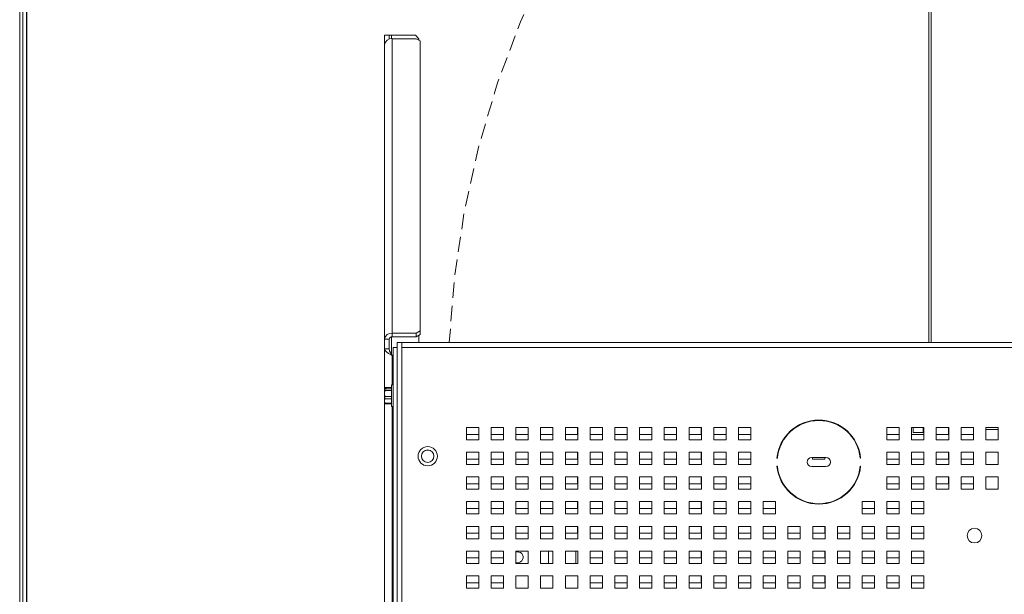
# Paper-space layout '4' of a CAD drawing. Header units: inches. Extents: x 1 to 109, y 1 to 85.
# Tile 8 of 46: x 34 to 50, y 26 to 35. Entities that reach past the tile are written whole.
import ezdxf

# ---------------------------------------------------------------- set-up
doc = ezdxf.new("R2010")
doc.units = ezdxf.units.IN
doc.header["$MEASUREMENT"] = 0
doc.linetypes.add('HIDDEN', pattern=[0.075, 0.05, -0.025])
doc.styles.add('SLDTEXTSTYLE0', font='GOTHIC.TTF', dxfattribs={"width": 0.913})
doc.dimstyles.new('SLDDIMSTYLE5', dxfattribs={"dimtxt": 0.625, "dimasz": 0.65, "dimexe": 0, "dimexo": 0.0625, "dimgap": 0.15625, "dimtad": 0, "dimtih": 1, "dimtoh": 1, "dimrnd": 1e-09, "dimzin": 12, "dimdsep": 46, "dimtxsty": 'SLDTEXTSTYLE0', "dimsah": 1, "dimcen": 0, "dimadec": 0, "dimazin": 3, "dimtfac": 1, "dimtofl": 0, "dimtmove": 0, "dimatfit": 3, "dimfxl": 1, "dimfrac": 2, "dimtolj": 1, "dimtzin": 12, "dimarcsym": 0})

# ---------------------------------------------------------------- blocks, each defined once
blk = doc.blocks.new('_D_50')
at = {"color": 7, "linetype": 'Continuous', "lineweight": 0, "ltscale": 5}
for p, q in [((46.029, 41.937), (44.779, 41.937)), ((46.689, 41.131), (46.029, 41.937)), ((56.455, 29.204), (46.689, 41.131))]:
    blk.add_line(p, q, dxfattribs=at)
blk.add_solid([(46.689, 41.131), (47.024, 40.565), (47.178, 40.692)], dxfattribs=at)
at = {"color": 7, "linetype": 'Continuous', "lineweight": 0, "ltscale": 5, "char_height": 0.625, "attachment_point": 1, "style": 'SLDTEXTSTYLE0'}
for s, insert in [('R', (41.883, 42.24)), ('15.42', (42.389, 42.24))]:
    blk.add_mtext(s, dxfattribs=dict(at, insert=insert))

psp = doc.layouts.new('4')

# ---------------------------------------------------------------- linework, layer by layer
at = {"color": 7, "linetype": 'Continuous', "lineweight": 15, "ltscale": 5}
for p, q in [((34.107, 36.93), (34.107, 16.93)), ((34.112, 16.93), (34.112, 36.93)), ((34.157, 36.87), (34.157, 16.99)), ((34.215, 36.87), (34.215, 16.99)), ((34.223, 17.005), (34.223, 36.93)), ((40.082, 34.87), (40.008, 34.87)), ((40.008, 34.87), (40.008, 34.715)), ((40.082, 34.87), (40.082, 34.804)), ((40.119, 34.87), (40.082, 34.87)), ((40.507, 34.87), (40.119, 34.87)), ((40.132, 34.812), (40.132, 30.047)), ((40.132, 34.812), (40.522, 34.812)), ((40.565, 34.81), (40.507, 34.87)), ((40.582, 34.775), (40.522, 34.812)), ((40.565, 34.786), (40.565, 34.81)), ((40.582, 34.775), (40.582, 30.085)), ((40.008, 29.95), (40.008, 34.715)), ((40.082, 29.95), (40.008, 29.95)), ((40.008, 29.95), (40.008, 29.794)), ((40.082, 29.95), (40.082, 29.794)), ((40.132, 29.989), (40.132, 30.047)), ((40.522, 30.047), (40.132, 30.047)), ((40.522, 29.989), (40.132, 29.989)), ((40.522, 30.047), (40.582, 30.085)), ((40.522, 29.989), (40.522, 30.047)), ((40.582, 30.026), (40.522, 29.989)), ((40.565, 29.895), (40.565, 30.015)), ((40.582, 30.085), (40.582, 30.026)), ((40.008, 17.021), (40.008, 29.794)), ((40.082, 29.794), (40.008, 29.794)), ((40.15, 29.814), (40.21, 29.814)), ((40.15, 29.814), (40.15, 17.375)), ((40.21, 29.895), (40.29, 29.895)), ((40.21, 17.02), (40.21, 29.895)), ((40.21, 29.894), (40.21, 29.894)), ((40.21, 29.834), (40.21, 29.894)), ((40.21, 29.834), (40.21, 29.834)), ((40.21, 29.834), (40.21, 29.814)), ((40.21, 29.814), (40.21, 17.414)), ((40.21, 29.814), (40.21, 29.814)), ((40.29, 29.895), (40.29, 29.815)), ((40.29, 29.895), (57.375, 29.895)), ((40.29, 29.815), (40.29, 17.02)), ((57.375, 29.815), (40.29, 29.815)), ((40.132, 29.686), (40.15, 29.672)), ((40.011, 29.164), (40.009, 29.16)), ((40.037, 29.16), (40.009, 29.16)), ((40.009, 29.159), (40.009, 29.16)), ((40.009, 29.159), (40.009, 29.152)), ((40.009, 29.153), (40.009, 29.152)), ((40.009, 29.153), (40.013, 29.145)), ((40.037, 29.153), (40.009, 29.153)), ((40.009, 29.07), (40.009, 29.152)), ((40.122, 29.168), (40.013, 29.168)), ((40.013, 29.145), (40.013, 29.117)), ((40.013, 29.145), (40.122, 29.145)), ((40.037, 29.153), (40.037, 29.16)), ((40.15, 29.209), (40.122, 29.209)), ((40.122, 29.209), (40.122, 28.861)), ((40.013, 29.117), (40.009, 29.07)), ((40.009, 29.07), (40.013, 29.023)), ((40.009, 28.949), (40.009, 29.07)), ((40.013, 28.984), (40.009, 28.949)), ((40.122, 29.117), (40.013, 29.117)), ((40.013, 29.023), (40.122, 29.023)), ((40.013, 29.023), (40.013, 28.984)), ((40.122, 28.984), (40.013, 28.984)), ((40.21, 29.116), (40.21, 29.117)), ((40.21, 29.086), (40.21, 29.081)), ((40.009, 28.949), (40.013, 28.913)), ((40.009, 28.949), (40.009, 28.91)), ((40.009, 28.911), (40.009, 28.91)), ((40.009, 28.91), (40.011, 28.906)), ((40.013, 28.902), (40.009, 28.91)), ((40.013, 28.913), (40.122, 28.913)), ((40.013, 28.913), (40.013, 28.902)), ((40.122, 28.902), (40.013, 28.902)), ((40.122, 28.861), (40.15, 28.861)), ((40.21, 28.97), (40.21, 28.97)), ((41.533, 28.52), (41.333, 28.52)), ((41.333, 28.52), (41.333, 28.32)), ((41.532, 28.408), (41.532, 28.52)), ((41.533, 28.32), (41.533, 28.52)), ((41.933, 28.52), (41.733, 28.52)), ((41.733, 28.52), (41.733, 28.32)), ((41.932, 28.408), (41.932, 28.52)), ((41.933, 28.32), (41.933, 28.52)), ((42.333, 28.52), (42.133, 28.52)), ((42.133, 28.52), (42.133, 28.32)), ((42.332, 28.408), (42.332, 28.52)), ((42.333, 28.32), (42.333, 28.52)), ((42.733, 28.52), (42.533, 28.52)), ((42.533, 28.52), (42.533, 28.32)), ((42.732, 28.408), (42.732, 28.52)), ((42.733, 28.32), (42.733, 28.52)), ((43.133, 28.52), (42.933, 28.52)), ((42.933, 28.52), (42.933, 28.32)), ((43.132, 28.408), (43.132, 28.52)), ((43.133, 28.32), (43.133, 28.52)), ((43.533, 28.52), (43.333, 28.52)), ((43.333, 28.52), (43.333, 28.32)), ((43.532, 28.408), (43.532, 28.52)), ((43.533, 28.32), (43.533, 28.52)), ((43.933, 28.52), (43.733, 28.52)), ((43.733, 28.52), (43.733, 28.32)), ((43.932, 28.408), (43.932, 28.52)), ((43.933, 28.32), (43.933, 28.52)), ((44.333, 28.52), (44.133, 28.52)), ((44.133, 28.52), (44.133, 28.32)), ((44.332, 28.408), (44.332, 28.52)), ((44.333, 28.32), (44.333, 28.52)), ((44.733, 28.52), (44.533, 28.52)), ((44.533, 28.52), (44.533, 28.32)), ((44.732, 28.408), (44.732, 28.52)), ((44.733, 28.32), (44.733, 28.52)), ((45.133, 28.52), (44.933, 28.52)), ((44.933, 28.52), (44.933, 28.32)), ((45.132, 28.408), (45.132, 28.52)), ((45.133, 28.32), (45.133, 28.52)), ((45.533, 28.52), (45.333, 28.52)), ((45.333, 28.52), (45.333, 28.32)), ((45.532, 28.408), (45.532, 28.52)), ((45.533, 28.32), (45.533, 28.52)), ((45.933, 28.52), (45.733, 28.52)), ((45.733, 28.52), (45.733, 28.32)), ((45.932, 28.408), (45.932, 28.52)), ((45.933, 28.32), (45.933, 28.52)), ((46.732, 28.562), (46.732, 28.57)), ((47.332, 28.57), (47.332, 28.563)), ((48.333, 28.52), (48.133, 28.52)), ((48.133, 28.52), (48.133, 28.32)), ((48.332, 28.408), (48.332, 28.52)), ((48.333, 28.32), (48.333, 28.52)), ((48.733, 28.52), (48.533, 28.52)), ((48.533, 28.52), (48.533, 28.32)), ((48.558, 28.52), (48.558, 28.44)), ((48.721, 28.44), (48.721, 28.52)), ((48.732, 28.408), (48.732, 28.52)), ((48.733, 28.32), (48.733, 28.52)), ((49.133, 28.52), (48.933, 28.52)), ((48.933, 28.52), (48.933, 28.32)), ((49.132, 28.408), (49.132, 28.52)), ((49.133, 28.32), (49.133, 28.52)), ((49.533, 28.52), (49.333, 28.52)), ((49.333, 28.52), (49.333, 28.32)), ((49.532, 28.408), (49.532, 28.52)), ((49.533, 28.32), (49.533, 28.52)), ((49.933, 28.52), (49.733, 28.52)), ((49.733, 28.52), (49.733, 28.32)), ((49.932, 28.488), (49.932, 28.52)), ((49.933, 28.32), (49.933, 28.52)), ((41.333, 28.408), (41.532, 28.408)), ((41.733, 28.408), (41.932, 28.408)), ((42.133, 28.408), (42.332, 28.408)), ((42.533, 28.408), (42.732, 28.408)), ((42.933, 28.408), (43.132, 28.408)), ((43.333, 28.408), (43.532, 28.408)), ((43.733, 28.408), (43.932, 28.408)), ((44.133, 28.408), (44.332, 28.408)), ((44.533, 28.408), (44.732, 28.408)), ((44.933, 28.408), (45.132, 28.408)), ((45.333, 28.408), (45.532, 28.408)), ((45.733, 28.408), (45.932, 28.408)), ((46.532, 28.421), (46.532, 28.41)), ((47.532, 28.411), (47.532, 28.421)), ((48.133, 28.408), (48.332, 28.408)), ((48.533, 28.408), (48.732, 28.408)), ((48.721, 28.44), (48.558, 28.44)), ((48.933, 28.408), (49.132, 28.408)), ((49.333, 28.408), (49.532, 28.408)), ((49.733, 28.488), (49.933, 28.488)), ((41.333, 28.32), (41.533, 28.32)), ((41.733, 28.32), (41.933, 28.32)), ((42.133, 28.32), (42.333, 28.32)), ((42.533, 28.32), (42.733, 28.32)), ((42.933, 28.32), (43.133, 28.32)), ((43.333, 28.32), (43.533, 28.32)), ((43.733, 28.32), (43.933, 28.32)), ((44.133, 28.32), (44.333, 28.32)), ((44.533, 28.32), (44.733, 28.32)), ((44.933, 28.32), (45.133, 28.32)), ((45.333, 28.32), (45.533, 28.32)), ((45.733, 28.32), (45.933, 28.32)), ((48.133, 28.32), (48.333, 28.32)), ((48.533, 28.32), (48.733, 28.32)), ((48.933, 28.32), (49.133, 28.32)), ((49.333, 28.32), (49.533, 28.32)), ((49.733, 28.32), (49.933, 28.32)), ((41.533, 28.12), (41.333, 28.12)), ((41.333, 28.12), (41.333, 27.92)), ((41.532, 28.008), (41.532, 28.12)), ((41.533, 27.92), (41.533, 28.12)), ((41.933, 28.12), (41.733, 28.12)), ((41.733, 28.12), (41.733, 27.92)), ((41.932, 28.008), (41.932, 28.12)), ((41.933, 27.92), (41.933, 28.12)), ((42.333, 28.12), (42.133, 28.12)), ((42.133, 28.12), (42.133, 27.92)), ((42.332, 28.008), (42.332, 28.12)), ((42.333, 27.92), (42.333, 28.12)), ((42.733, 28.12), (42.533, 28.12)), ((42.533, 28.12), (42.533, 27.92)), ((42.732, 28.008), (42.732, 28.12)), ((42.733, 27.92), (42.733, 28.12)), ((43.133, 28.12), (42.933, 28.12)), ((42.933, 28.12), (42.933, 27.92)), ((43.132, 28.008), (43.132, 28.12)), ((43.133, 27.92), (43.133, 28.12)), ((43.533, 28.12), (43.333, 28.12)), ((43.333, 28.12), (43.333, 27.92)), ((43.532, 28.008), (43.532, 28.12)), ((43.533, 27.92), (43.533, 28.12)), ((43.933, 28.12), (43.733, 28.12)), ((43.733, 28.12), (43.733, 27.92)), ((43.932, 28.008), (43.932, 28.12)), ((43.933, 27.92), (43.933, 28.12)), ((44.333, 28.12), (44.133, 28.12)), ((44.133, 28.12), (44.133, 27.92)), ((44.332, 28.008), (44.332, 28.12)), ((44.333, 27.92), (44.333, 28.12)), ((44.733, 28.12), (44.533, 28.12)), ((44.533, 28.12), (44.533, 27.92)), ((44.732, 28.008), (44.732, 28.12)), ((44.733, 27.92), (44.733, 28.12)), ((45.133, 28.12), (44.933, 28.12)), ((44.933, 28.12), (44.933, 27.92)), ((45.132, 28.008), (45.132, 28.12)), ((45.133, 27.92), (45.133, 28.12)), ((45.533, 28.12), (45.333, 28.12)), ((45.333, 28.12), (45.333, 27.92)), ((45.532, 28.008), (45.532, 28.12)), ((45.533, 27.92), (45.533, 28.12)), ((45.933, 28.12), (45.733, 28.12)), ((45.733, 28.12), (45.733, 27.92)), ((45.932, 28.008), (45.932, 28.12)), ((45.933, 27.92), (45.933, 28.12)), ((46.917, 28.034), (47.147, 28.034)), ((46.932, 28.034), (46.932, 28.008)), ((47.132, 28.008), (47.132, 28.034)), ((48.333, 28.12), (48.133, 28.12)), ((48.133, 28.12), (48.133, 27.92)), ((48.332, 28.008), (48.332, 28.12)), ((48.333, 27.92), (48.333, 28.12)), ((48.733, 28.12), (48.533, 28.12)), ((48.533, 28.12), (48.533, 27.92)), ((48.732, 28.008), (48.732, 28.12)), ((48.733, 27.92), (48.733, 28.12)), ((49.133, 28.12), (48.933, 28.12)), ((48.933, 28.12), (48.933, 27.92)), ((49.132, 28.008), (49.132, 28.12)), ((49.133, 27.92), (49.133, 28.12)), ((49.533, 28.12), (49.333, 28.12)), ((49.333, 28.12), (49.333, 27.92)), ((49.532, 28.008), (49.532, 28.12)), ((49.533, 27.92), (49.533, 28.12)), ((49.933, 28.12), (49.733, 28.12)), ((49.733, 28.12), (49.733, 27.92)), ((49.933, 27.92), (49.933, 28.12)), ((41.333, 28.008), (41.532, 28.008)), ((41.333, 27.92), (41.533, 27.92)), ((41.733, 28.008), (41.932, 28.008)), ((41.733, 27.92), (41.933, 27.92)), ((42.133, 28.008), (42.332, 28.008)), ((42.133, 27.92), (42.333, 27.92)), ((42.533, 28.008), (42.732, 28.008)), ((42.533, 27.92), (42.733, 27.92)), ((42.933, 28.008), (43.132, 28.008)), ((42.933, 27.92), (43.133, 27.92)), ((43.333, 28.008), (43.532, 28.008)), ((43.333, 27.92), (43.533, 27.92)), ((43.733, 28.008), (43.932, 28.008)), ((43.733, 27.92), (43.933, 27.92)), ((44.133, 28.008), (44.332, 28.008)), ((44.133, 27.92), (44.333, 27.92)), ((44.533, 28.008), (44.732, 28.008)), ((44.533, 27.92), (44.733, 27.92)), ((44.933, 28.008), (45.132, 28.008)), ((44.933, 27.92), (45.133, 27.92)), ((45.333, 28.008), (45.532, 28.008)), ((45.333, 27.92), (45.533, 27.92)), ((45.733, 28.008), (45.932, 28.008)), ((45.733, 27.92), (45.933, 27.92)), ((46.362, 28.025), (46.355, 28.025)), ((46.355, 27.895), (46.362, 27.895)), ((47.147, 27.887), (46.917, 27.887)), ((46.932, 28.008), (47.132, 28.008)), ((47.709, 28.025), (47.702, 28.025)), ((47.702, 27.895), (47.709, 27.895)), ((48.133, 28.008), (48.332, 28.008)), ((48.133, 27.92), (48.333, 27.92)), ((48.533, 28.008), (48.732, 28.008)), ((48.533, 27.92), (48.733, 27.92)), ((48.933, 28.008), (49.132, 28.008)), ((48.933, 27.92), (49.133, 27.92)), ((49.333, 28.008), (49.532, 28.008)), ((49.333, 27.92), (49.533, 27.92)), ((49.733, 27.92), (49.933, 27.92)), ((41.533, 27.72), (41.333, 27.72)), ((41.333, 27.72), (41.333, 27.52)), ((41.532, 27.608), (41.532, 27.72)), ((41.533, 27.52), (41.533, 27.72)), ((41.933, 27.72), (41.733, 27.72)), ((41.733, 27.72), (41.733, 27.52)), ((41.932, 27.608), (41.932, 27.72)), ((41.933, 27.52), (41.933, 27.72)), ((42.333, 27.72), (42.133, 27.72)), ((42.133, 27.72), (42.133, 27.52)), ((42.332, 27.608), (42.332, 27.72)), ((42.333, 27.52), (42.333, 27.72)), ((42.733, 27.72), (42.533, 27.72)), ((42.533, 27.72), (42.533, 27.52)), ((42.732, 27.608), (42.732, 27.72)), ((42.733, 27.52), (42.733, 27.72)), ((43.133, 27.72), (42.933, 27.72)), ((42.933, 27.72), (42.933, 27.52)), ((43.132, 27.608), (43.132, 27.72)), ((43.133, 27.52), (43.133, 27.72)), ((43.533, 27.72), (43.333, 27.72)), ((43.333, 27.72), (43.333, 27.52)), ((43.532, 27.608), (43.532, 27.72)), ((43.533, 27.52), (43.533, 27.72)), ((43.933, 27.72), (43.733, 27.72)), ((43.733, 27.72), (43.733, 27.52)), ((43.932, 27.608), (43.932, 27.72)), ((43.933, 27.52), (43.933, 27.72)), ((44.333, 27.72), (44.133, 27.72)), ((44.133, 27.72), (44.133, 27.52)), ((44.332, 27.608), (44.332, 27.72)), ((44.333, 27.52), (44.333, 27.72)), ((44.733, 27.72), (44.533, 27.72)), ((44.533, 27.72), (44.533, 27.52)), ((44.732, 27.608), (44.732, 27.72)), ((44.733, 27.52), (44.733, 27.72)), ((45.133, 27.72), (44.933, 27.72)), ((44.933, 27.72), (44.933, 27.52)), ((45.132, 27.608), (45.132, 27.72)), ((45.133, 27.52), (45.133, 27.72)), ((45.533, 27.72), (45.333, 27.72)), ((45.333, 27.72), (45.333, 27.52)), ((45.532, 27.608), (45.532, 27.72)), ((45.533, 27.52), (45.533, 27.72)), ((45.933, 27.72), (45.733, 27.72)), ((45.733, 27.72), (45.733, 27.52)), ((45.932, 27.608), (45.932, 27.72)), ((45.933, 27.52), (45.933, 27.72)), ((48.333, 27.72), (48.133, 27.72)), ((48.133, 27.72), (48.133, 27.52)), ((48.332, 27.608), (48.332, 27.72)), ((48.333, 27.52), (48.333, 27.72)), ((48.733, 27.72), (48.533, 27.72)), ((48.533, 27.72), (48.533, 27.52)), ((48.732, 27.608), (48.732, 27.72)), ((48.733, 27.52), (48.733, 27.72)), ((49.133, 27.72), (48.933, 27.72)), ((48.933, 27.72), (48.933, 27.52)), ((49.132, 27.608), (49.132, 27.72)), ((49.133, 27.52), (49.133, 27.72)), ((49.533, 27.72), (49.333, 27.72)), ((49.333, 27.72), (49.333, 27.52)), ((49.532, 27.608), (49.532, 27.72)), ((49.533, 27.52), (49.533, 27.72)), ((49.933, 27.72), (49.733, 27.72)), ((49.733, 27.72), (49.733, 27.52)), ((49.933, 27.52), (49.933, 27.72)), ((41.333, 27.608), (41.532, 27.608)), ((41.733, 27.608), (41.932, 27.608)), ((42.133, 27.608), (42.332, 27.608)), ((42.533, 27.608), (42.732, 27.608)), ((42.933, 27.608), (43.132, 27.608)), ((43.333, 27.608), (43.532, 27.608)), ((43.733, 27.608), (43.932, 27.608)), ((44.133, 27.608), (44.332, 27.608)), ((44.533, 27.608), (44.732, 27.608)), ((44.933, 27.608), (45.132, 27.608)), ((45.333, 27.608), (45.532, 27.608)), ((45.733, 27.608), (45.932, 27.608)), ((48.133, 27.608), (48.332, 27.608)), ((48.533, 27.608), (48.732, 27.608)), ((48.933, 27.608), (49.132, 27.608)), ((49.333, 27.608), (49.532, 27.608)), ((41.333, 27.52), (41.533, 27.52)), ((41.733, 27.52), (41.933, 27.52)), ((42.133, 27.52), (42.333, 27.52)), ((42.533, 27.52), (42.733, 27.52)), ((42.933, 27.52), (43.133, 27.52)), ((43.333, 27.52), (43.533, 27.52)), ((43.733, 27.52), (43.933, 27.52)), ((44.133, 27.52), (44.333, 27.52)), ((44.533, 27.52), (44.733, 27.52)), ((44.933, 27.52), (45.133, 27.52)), ((45.333, 27.52), (45.533, 27.52)), ((45.733, 27.52), (45.933, 27.52)), ((46.647, 27.408), (46.635, 27.408)), ((47.429, 27.408), (47.417, 27.408)), ((48.133, 27.52), (48.333, 27.52)), ((48.533, 27.52), (48.733, 27.52)), ((48.933, 27.52), (49.133, 27.52)), ((49.333, 27.52), (49.533, 27.52)), ((49.733, 27.52), (49.933, 27.52)), ((41.533, 27.32), (41.333, 27.32)), ((41.333, 27.32), (41.333, 27.12)), ((41.532, 27.208), (41.532, 27.32)), ((41.533, 27.12), (41.533, 27.32)), ((41.933, 27.32), (41.733, 27.32)), ((41.733, 27.32), (41.733, 27.12)), ((41.932, 27.208), (41.932, 27.32)), ((41.933, 27.12), (41.933, 27.32)), ((42.333, 27.32), (42.133, 27.32)), ((42.133, 27.32), (42.133, 27.12)), ((42.332, 27.208), (42.332, 27.32)), ((42.333, 27.12), (42.333, 27.32)), ((42.733, 27.32), (42.533, 27.32)), ((42.533, 27.32), (42.533, 27.12)), ((42.732, 27.208), (42.732, 27.32)), ((42.733, 27.12), (42.733, 27.32)), ((43.133, 27.32), (42.933, 27.32)), ((42.933, 27.32), (42.933, 27.12)), ((43.132, 27.208), (43.132, 27.32)), ((43.133, 27.12), (43.133, 27.32)), ((43.533, 27.32), (43.333, 27.32)), ((43.333, 27.32), (43.333, 27.12)), ((43.532, 27.208), (43.532, 27.32)), ((43.533, 27.12), (43.533, 27.32)), ((43.933, 27.32), (43.733, 27.32)), ((43.733, 27.32), (43.733, 27.12)), ((43.932, 27.208), (43.932, 27.32)), ((43.933, 27.12), (43.933, 27.32)), ((44.333, 27.32), (44.133, 27.32)), ((44.133, 27.32), (44.133, 27.12)), ((44.332, 27.208), (44.332, 27.32)), ((44.333, 27.12), (44.333, 27.32)), ((44.733, 27.32), (44.533, 27.32)), ((44.533, 27.32), (44.533, 27.12)), ((44.732, 27.208), (44.732, 27.32)), ((44.733, 27.12), (44.733, 27.32)), ((45.133, 27.32), (44.933, 27.32)), ((44.933, 27.32), (44.933, 27.12)), ((45.132, 27.208), (45.132, 27.32)), ((45.133, 27.12), (45.133, 27.32)), ((45.533, 27.32), (45.333, 27.32)), ((45.333, 27.32), (45.333, 27.12)), ((45.532, 27.208), (45.532, 27.32)), ((45.533, 27.12), (45.533, 27.32)), ((45.933, 27.32), (45.733, 27.32)), ((45.733, 27.32), (45.733, 27.12)), ((45.932, 27.208), (45.932, 27.32)), ((45.933, 27.12), (45.933, 27.32)), ((46.333, 27.32), (46.133, 27.32)), ((46.133, 27.32), (46.133, 27.12)), ((46.332, 27.208), (46.332, 27.32)), ((46.333, 27.12), (46.333, 27.32)), ((46.732, 27.35), (46.732, 27.358)), ((46.932, 27.295), (46.932, 27.288)), ((47.132, 27.288), (47.132, 27.295)), ((47.332, 27.358), (47.332, 27.35)), ((47.933, 27.32), (47.733, 27.32)), ((47.733, 27.32), (47.733, 27.12)), ((47.932, 27.208), (47.932, 27.32)), ((47.933, 27.12), (47.933, 27.32)), ((48.333, 27.32), (48.133, 27.32)), ((48.133, 27.32), (48.133, 27.12)), ((48.332, 27.208), (48.332, 27.32)), ((48.333, 27.12), (48.333, 27.32)), ((48.733, 27.32), (48.533, 27.32)), ((48.533, 27.32), (48.533, 27.12)), ((48.732, 27.208), (48.732, 27.32)), ((48.733, 27.12), (48.733, 27.32)), ((41.333, 27.208), (41.532, 27.208)), ((41.333, 27.12), (41.533, 27.12)), ((41.733, 27.208), (41.932, 27.208)), ((41.733, 27.12), (41.933, 27.12)), ((42.133, 27.208), (42.332, 27.208)), ((42.133, 27.12), (42.333, 27.12)), ((42.533, 27.208), (42.732, 27.208)), ((42.533, 27.12), (42.733, 27.12)), ((42.933, 27.208), (43.132, 27.208)), ((42.933, 27.12), (43.133, 27.12)), ((43.333, 27.208), (43.532, 27.208)), ((43.333, 27.12), (43.533, 27.12)), ((43.733, 27.208), (43.932, 27.208)), ((43.733, 27.12), (43.933, 27.12)), ((44.133, 27.208), (44.332, 27.208)), ((44.133, 27.12), (44.333, 27.12)), ((44.533, 27.208), (44.732, 27.208)), ((44.533, 27.12), (44.733, 27.12)), ((44.933, 27.208), (45.132, 27.208)), ((44.933, 27.12), (45.133, 27.12)), ((45.333, 27.208), (45.532, 27.208)), ((45.333, 27.12), (45.533, 27.12)), ((45.733, 27.208), (45.932, 27.208)), ((45.733, 27.12), (45.933, 27.12)), ((46.133, 27.208), (46.332, 27.208)), ((46.133, 27.12), (46.333, 27.12)), ((47.733, 27.208), (47.932, 27.208)), ((47.733, 27.12), (47.933, 27.12)), ((48.133, 27.208), (48.332, 27.208)), ((48.133, 27.12), (48.333, 27.12)), ((48.533, 27.208), (48.732, 27.208)), ((48.533, 27.12), (48.733, 27.12)), ((41.533, 26.92), (41.333, 26.92)), ((41.333, 26.92), (41.333, 26.72)), ((41.532, 26.808), (41.532, 26.92)), ((41.533, 26.72), (41.533, 26.92)), ((41.933, 26.92), (41.733, 26.92)), ((41.733, 26.92), (41.733, 26.72)), ((41.932, 26.808), (41.932, 26.92)), ((41.933, 26.72), (41.933, 26.92)), ((42.333, 26.92), (42.133, 26.92)), ((42.133, 26.92), (42.133, 26.72)), ((42.332, 26.808), (42.332, 26.92)), ((42.333, 26.72), (42.333, 26.92)), ((42.733, 26.92), (42.533, 26.92)), ((42.533, 26.92), (42.533, 26.72)), ((42.732, 26.808), (42.732, 26.92)), ((42.733, 26.72), (42.733, 26.92)), ((43.133, 26.92), (42.933, 26.92)), ((42.933, 26.92), (42.933, 26.72)), ((43.132, 26.808), (43.132, 26.92)), ((43.133, 26.72), (43.133, 26.92)), ((43.533, 26.92), (43.333, 26.92)), ((43.333, 26.92), (43.333, 26.72)), ((43.532, 26.808), (43.532, 26.92)), ((43.533, 26.72), (43.533, 26.92)), ((43.933, 26.92), (43.733, 26.92)), ((43.733, 26.92), (43.733, 26.72)), ((43.932, 26.808), (43.932, 26.92)), ((43.933, 26.72), (43.933, 26.92)), ((44.333, 26.92), (44.133, 26.92)), ((44.133, 26.92), (44.133, 26.72)), ((44.332, 26.808), (44.332, 26.92)), ((44.333, 26.72), (44.333, 26.92)), ((44.733, 26.92), (44.533, 26.92)), ((44.533, 26.92), (44.533, 26.72)), ((44.732, 26.808), (44.732, 26.92)), ((44.733, 26.72), (44.733, 26.92)), ((45.133, 26.92), (44.933, 26.92)), ((44.933, 26.92), (44.933, 26.72)), ((45.132, 26.808), (45.132, 26.92)), ((45.133, 26.72), (45.133, 26.92)), ((45.533, 26.92), (45.333, 26.92)), ((45.333, 26.92), (45.333, 26.72)), ((45.532, 26.808), (45.532, 26.92)), ((45.533, 26.72), (45.533, 26.92)), ((45.933, 26.92), (45.733, 26.92)), ((45.733, 26.92), (45.733, 26.72)), ((45.932, 26.808), (45.932, 26.92)), ((45.933, 26.72), (45.933, 26.92)), ((46.333, 26.92), (46.133, 26.92)), ((46.133, 26.92), (46.133, 26.72)), ((46.332, 26.808), (46.332, 26.92)), ((46.333, 26.72), (46.333, 26.92)), ((46.733, 26.92), (46.533, 26.92)), ((46.533, 26.92), (46.533, 26.72)), ((46.732, 26.808), (46.732, 26.92)), ((46.733, 26.72), (46.733, 26.92)), ((47.133, 26.92), (46.933, 26.92)), ((46.933, 26.92), (46.933, 26.72)), ((47.132, 26.808), (47.132, 26.92)), ((47.133, 26.72), (47.133, 26.92)), ((47.533, 26.92), (47.333, 26.92)), ((47.333, 26.92), (47.333, 26.72)), ((47.532, 26.808), (47.532, 26.92)), ((47.533, 26.72), (47.533, 26.92)), ((47.933, 26.92), (47.733, 26.92)), ((47.733, 26.92), (47.733, 26.72)), ((47.932, 26.808), (47.932, 26.92)), ((47.933, 26.72), (47.933, 26.92)), ((48.333, 26.92), (48.133, 26.92)), ((48.133, 26.92), (48.133, 26.72)), ((48.332, 26.808), (48.332, 26.92)), ((48.333, 26.72), (48.333, 26.92)), ((48.733, 26.92), (48.533, 26.92)), ((48.533, 26.92), (48.533, 26.72)), ((48.732, 26.808), (48.732, 26.92)), ((48.733, 26.72), (48.733, 26.92)), ((41.333, 26.808), (41.532, 26.808)), ((41.733, 26.808), (41.932, 26.808)), ((42.133, 26.808), (42.332, 26.808)), ((42.533, 26.808), (42.732, 26.808)), ((42.933, 26.808), (43.132, 26.808)), ((43.333, 26.808), (43.532, 26.808)), ((43.733, 26.808), (43.932, 26.808)), ((44.133, 26.808), (44.332, 26.808)), ((44.533, 26.808), (44.732, 26.808)), ((44.933, 26.808), (45.132, 26.808)), ((45.333, 26.808), (45.532, 26.808)), ((45.733, 26.808), (45.932, 26.808)), ((46.133, 26.808), (46.332, 26.808)), ((46.533, 26.808), (46.732, 26.808)), ((46.933, 26.808), (47.132, 26.808)), ((47.333, 26.808), (47.532, 26.808)), ((47.733, 26.808), (47.932, 26.808)), ((48.133, 26.808), (48.332, 26.808)), ((48.533, 26.808), (48.732, 26.808)), ((41.333, 26.72), (41.533, 26.72)), ((41.733, 26.72), (41.933, 26.72)), ((42.133, 26.72), (42.333, 26.72)), ((42.533, 26.72), (42.733, 26.72)), ((42.933, 26.72), (43.133, 26.72)), ((43.333, 26.72), (43.533, 26.72)), ((43.733, 26.72), (43.933, 26.72)), ((44.133, 26.72), (44.333, 26.72)), ((44.533, 26.72), (44.733, 26.72)), ((44.933, 26.72), (45.133, 26.72)), ((45.333, 26.72), (45.533, 26.72)), ((45.733, 26.72), (45.933, 26.72)), ((46.133, 26.72), (46.333, 26.72)), ((46.533, 26.72), (46.733, 26.72)), ((46.933, 26.72), (47.133, 26.72)), ((47.333, 26.72), (47.533, 26.72)), ((47.733, 26.72), (47.933, 26.72)), ((48.133, 26.72), (48.333, 26.72)), ((48.533, 26.72), (48.733, 26.72)), ((41.533, 26.52), (41.333, 26.52)), ((41.333, 26.52), (41.333, 26.32)), ((41.532, 26.408), (41.532, 26.52)), ((41.533, 26.32), (41.533, 26.52)), ((41.933, 26.52), (41.733, 26.52)), ((41.733, 26.52), (41.733, 26.32)), ((41.932, 26.408), (41.932, 26.52)), ((41.933, 26.32), (41.933, 26.52)), ((42.333, 26.52), (42.133, 26.52)), ((42.133, 26.52), (42.133, 26.32)), ((42.333, 26.32), (42.333, 26.52)), ((42.733, 26.52), (42.533, 26.52)), ((42.533, 26.52), (42.533, 26.32)), ((42.661, 26.32), (42.661, 26.52)), ((42.733, 26.32), (42.733, 26.52)), ((43.133, 26.52), (42.933, 26.52)), ((42.933, 26.52), (42.933, 26.32)), ((43.101, 26.52), (43.101, 26.32)), ((43.133, 26.32), (43.133, 26.52)), ((43.533, 26.52), (43.333, 26.52)), ((43.333, 26.52), (43.333, 26.32)), ((43.532, 26.408), (43.532, 26.52)), ((43.533, 26.32), (43.533, 26.52)), ((43.933, 26.52), (43.733, 26.52)), ((43.733, 26.52), (43.733, 26.32)), ((43.932, 26.408), (43.932, 26.52)), ((43.933, 26.32), (43.933, 26.52)), ((44.333, 26.52), (44.133, 26.52)), ((44.133, 26.52), (44.133, 26.32)), ((44.332, 26.408), (44.332, 26.52)), ((44.333, 26.32), (44.333, 26.52)), ((44.733, 26.52), (44.533, 26.52)), ((44.533, 26.52), (44.533, 26.32)), ((44.732, 26.408), (44.732, 26.52)), ((44.733, 26.32), (44.733, 26.52)), ((45.133, 26.52), (44.933, 26.52)), ((44.933, 26.52), (44.933, 26.32)), ((45.132, 26.408), (45.132, 26.52)), ((45.133, 26.32), (45.133, 26.52)), ((45.533, 26.52), (45.333, 26.52)), ((45.333, 26.52), (45.333, 26.32)), ((45.532, 26.408), (45.532, 26.52)), ((45.533, 26.32), (45.533, 26.52)), ((45.933, 26.52), (45.733, 26.52)), ((45.733, 26.52), (45.733, 26.32)), ((45.932, 26.408), (45.932, 26.52)), ((45.933, 26.32), (45.933, 26.52)), ((46.333, 26.52), (46.133, 26.52)), ((46.133, 26.52), (46.133, 26.32)), ((46.332, 26.408), (46.332, 26.52)), ((46.333, 26.32), (46.333, 26.52)), ((46.733, 26.52), (46.533, 26.52)), ((46.533, 26.52), (46.533, 26.32)), ((46.732, 26.408), (46.732, 26.52)), ((46.733, 26.32), (46.733, 26.52)), ((47.133, 26.52), (46.933, 26.52)), ((46.933, 26.52), (46.933, 26.32)), ((47.132, 26.408), (47.132, 26.52)), ((47.133, 26.32), (47.133, 26.52)), ((47.533, 26.52), (47.333, 26.52)), ((47.333, 26.52), (47.333, 26.32)), ((47.532, 26.408), (47.532, 26.52)), ((47.533, 26.32), (47.533, 26.52)), ((47.933, 26.52), (47.733, 26.52)), ((47.733, 26.52), (47.733, 26.32)), ((47.932, 26.408), (47.932, 26.52)), ((47.933, 26.32), (47.933, 26.52)), ((48.333, 26.52), (48.133, 26.52)), ((48.133, 26.52), (48.133, 26.32)), ((48.332, 26.408), (48.332, 26.52)), ((48.333, 26.32), (48.333, 26.52)), ((48.733, 26.52), (48.533, 26.52)), ((48.533, 26.52), (48.533, 26.32)), ((48.732, 26.408), (48.732, 26.52)), ((48.733, 26.32), (48.733, 26.52)), ((41.333, 26.408), (41.532, 26.408)), ((41.333, 26.32), (41.533, 26.32)), ((41.733, 26.408), (41.932, 26.408)), ((41.733, 26.32), (41.933, 26.32)), ((42.161, 26.331), (42.133, 26.335)), ((42.133, 26.32), (42.333, 26.32)), ((42.533, 26.32), (42.733, 26.32)), ((42.933, 26.32), (43.133, 26.32)), ((43.333, 26.408), (43.532, 26.408)), ((43.333, 26.32), (43.533, 26.32)), ((43.733, 26.408), (43.932, 26.408)), ((43.733, 26.32), (43.933, 26.32)), ((44.133, 26.408), (44.332, 26.408)), ((44.133, 26.32), (44.333, 26.32)), ((44.533, 26.408), (44.732, 26.408)), ((44.533, 26.32), (44.733, 26.32)), ((44.933, 26.408), (45.132, 26.408)), ((44.933, 26.32), (45.133, 26.32)), ((45.333, 26.408), (45.532, 26.408)), ((45.333, 26.32), (45.533, 26.32)), ((45.733, 26.408), (45.932, 26.408)), ((45.733, 26.32), (45.933, 26.32)), ((46.133, 26.408), (46.332, 26.408)), ((46.133, 26.32), (46.333, 26.32)), ((46.533, 26.408), (46.732, 26.408)), ((46.533, 26.32), (46.733, 26.32)), ((46.933, 26.408), (47.132, 26.408)), ((46.933, 26.32), (47.133, 26.32)), ((47.333, 26.408), (47.532, 26.408)), ((47.333, 26.32), (47.533, 26.32)), ((47.733, 26.408), (47.932, 26.408)), ((47.733, 26.32), (47.933, 26.32)), ((48.133, 26.408), (48.332, 26.408)), ((48.133, 26.32), (48.333, 26.32)), ((48.533, 26.408), (48.732, 26.408)), ((48.533, 26.32), (48.733, 26.32)), ((41.533, 26.12), (41.333, 26.12)), ((41.333, 26.12), (41.333, 25.92)), ((41.532, 26.008), (41.532, 26.12)), ((41.533, 25.92), (41.533, 26.12)), ((41.933, 26.12), (41.733, 26.12)), ((41.733, 26.12), (41.733, 25.92)), ((41.932, 26.008), (41.932, 26.12)), ((41.933, 25.92), (41.933, 26.12)), ((42.333, 26.12), (42.133, 26.12)), ((42.133, 26.12), (42.133, 25.92)), ((42.333, 25.92), (42.333, 26.12)), ((42.733, 26.12), (42.533, 26.12)), ((42.533, 26.12), (42.533, 25.92)), ((42.733, 25.92), (42.733, 26.12)), ((43.133, 26.12), (42.933, 26.12)), ((42.933, 26.12), (42.933, 25.92)), ((43.133, 25.92), (43.133, 26.12)), ((43.533, 26.12), (43.333, 26.12)), ((43.333, 26.12), (43.333, 25.92)), ((43.532, 26.008), (43.532, 26.12)), ((43.533, 25.92), (43.533, 26.12)), ((43.933, 26.12), (43.733, 26.12)), ((43.733, 26.12), (43.733, 25.92)), ((43.932, 26.008), (43.932, 26.12)), ((43.933, 25.92), (43.933, 26.12)), ((44.333, 26.12), (44.133, 26.12)), ((44.133, 26.12), (44.133, 25.92)), ((44.332, 26.008), (44.332, 26.12)), ((44.333, 25.92), (44.333, 26.12)), ((44.733, 26.12), (44.533, 26.12)), ((44.533, 26.12), (44.533, 25.92)), ((44.732, 26.008), (44.732, 26.12)), ((44.733, 25.92), (44.733, 26.12)), ((45.133, 26.12), (44.933, 26.12)), ((44.933, 26.12), (44.933, 25.92)), ((45.132, 26.008), (45.132, 26.12)), ((45.133, 25.92), (45.133, 26.12)), ((45.533, 26.12), (45.333, 26.12)), ((45.333, 26.12), (45.333, 25.92)), ((45.532, 26.008), (45.532, 26.12)), ((45.533, 25.92), (45.533, 26.12)), ((45.933, 26.12), (45.733, 26.12)), ((45.733, 26.12), (45.733, 25.92)), ((45.932, 26.008), (45.932, 26.12)), ((45.933, 25.92), (45.933, 26.12)), ((46.333, 26.12), (46.133, 26.12)), ((46.133, 26.12), (46.133, 25.92)), ((46.332, 26.008), (46.332, 26.12)), ((46.333, 25.92), (46.333, 26.12)), ((46.733, 26.12), (46.533, 26.12)), ((46.533, 26.12), (46.533, 25.92)), ((46.732, 26.008), (46.732, 26.12)), ((46.733, 25.92), (46.733, 26.12)), ((47.133, 26.12), (46.933, 26.12)), ((46.933, 26.12), (46.933, 25.92)), ((47.132, 26.008), (47.132, 26.12)), ((47.133, 25.92), (47.133, 26.12)), ((47.533, 26.12), (47.333, 26.12)), ((47.333, 26.12), (47.333, 25.92)), ((47.532, 26.008), (47.532, 26.12)), ((47.533, 25.92), (47.533, 26.12)), ((47.933, 26.12), (47.733, 26.12)), ((47.733, 26.12), (47.733, 25.92)), ((47.932, 26.008), (47.932, 26.12)), ((47.933, 25.92), (47.933, 26.12)), ((48.333, 26.12), (48.133, 26.12)), ((48.133, 26.12), (48.133, 25.92)), ((48.332, 26.008), (48.332, 26.12)), ((48.333, 25.92), (48.333, 26.12)), ((48.733, 26.12), (48.533, 26.12)), ((48.533, 26.12), (48.533, 25.92)), ((48.732, 26.008), (48.732, 26.12)), ((48.733, 25.92), (48.733, 26.12)), ((41.333, 26.008), (41.532, 26.008)), ((41.733, 26.008), (41.932, 26.008)), ((43.333, 26.008), (43.532, 26.008)), ((43.733, 26.008), (43.932, 26.008)), ((44.133, 26.008), (44.332, 26.008)), ((44.533, 26.008), (44.732, 26.008)), ((44.933, 26.008), (45.132, 26.008)), ((45.333, 26.008), (45.532, 26.008)), ((45.733, 26.008), (45.932, 26.008)), ((46.133, 26.008), (46.332, 26.008)), ((46.533, 26.008), (46.732, 26.008)), ((46.933, 26.008), (47.132, 26.008)), ((47.333, 26.008), (47.532, 26.008)), ((47.733, 26.008), (47.932, 26.008)), ((48.133, 26.008), (48.332, 26.008)), ((48.533, 26.008), (48.732, 26.008)), ((41.333, 25.92), (41.533, 25.92)), ((41.733, 25.92), (41.933, 25.92)), ((42.133, 25.92), (42.333, 25.92)), ((42.533, 25.92), (42.733, 25.92)), ((42.933, 25.92), (43.133, 25.92)), ((43.333, 25.92), (43.533, 25.92)), ((43.733, 25.92), (43.933, 25.92)), ((44.133, 25.92), (44.333, 25.92)), ((44.533, 25.92), (44.733, 25.92)), ((44.933, 25.92), (45.133, 25.92)), ((45.333, 25.92), (45.533, 25.92)), ((45.733, 25.92), (45.933, 25.92)), ((46.133, 25.92), (46.333, 25.92)), ((46.533, 25.92), (46.733, 25.92)), ((46.933, 25.92), (47.133, 25.92)), ((47.333, 25.92), (47.533, 25.92)), ((47.733, 25.92), (47.933, 25.92)), ((48.133, 25.92), (48.333, 25.92)), ((48.533, 25.92), (48.733, 25.92))]:
    psp.add_line(p, q, dxfattribs=at)
at = {"color": 8, "linetype": 'Continuous', "lineweight": 15, "ltscale": 5}
for p, q in [((48.813, 36.93), (48.813, 29.895)), ((48.852, 29.895), (48.852, 36.93)), ((40.119, 34.812), (40.119, 34.87)), ((40.119, 29.704), (40.119, 29.987)), ((40.132, 29.686), (40.132, 29.209)), ((40.21, 29.017), (40.21, 29.017)), ((40.132, 28.861), (40.132, 23.302))]:
    psp.add_line(p, q, dxfattribs=at)
at = {"color": 7, "linetype": 'Continuous', "lineweight": 15, "ltscale": 25}
for centre, radius in [((40.707, 28.055), 0.156), ((40.707, 28.055), 0.101), ((49.55, 26.77), 0.119)]:
    psp.add_circle(centre, radius, dxfattribs=at)
at = {"color": 7, "linetype": 'HIDDEN', "lineweight": 0, "ltscale": 5}
psp.add_arc((56.455, 29.204), 15.415, 51.1337, 177.4308, dxfattribs=at)
at = {"color": 7, "linetype": 'Continuous', "lineweight": 15, "ltscale": 25}
for centre, radius, start, end in [((40.12, 34.699), 0.114, 83.9431, 172.2682), ((40.12, 29.934), 0.114, 83.9433, 172.268), ((40.128, 29.943), 0.0456, 83.9432, 172.268), ((47.032, 27.96), 0.68, 5.4852, 174.5148), ((47.032, 27.96), 0.673, 5.5424, 174.4576), ((40.707, 28.054), 0.101, 90, 179.7149), ((40.707, 28.054), 0.101, 0.2851, 90), ((46.917, 27.96), 0.0735, 90, 270), ((47.147, 27.96), 0.0735, 270, 90), ((47.032, 27.96), 0.68, 185.4852, 354.5148), ((47.032, 27.96), 0.673, 185.5424, 354.4576), ((42.161, 26.419), 0.0885, 270, 108.6493)]:
    psp.add_arc(centre, radius, start, end, dxfattribs=at)
at = {"color": 7, "linetype": 'Continuous', "lineweight": 15, "ltscale": 5}
for points, knots in [([(40.008, 29.794), (40.01, 29.785), (40.013, 29.767), (40.042, 29.74), (40.083, 29.713), (40.116, 29.695), (40.132, 29.686)], [0, 0, 0, 0, 0.2500021, 0.4999995, 0.7500003, 1, 1, 1, 1]), ([(40.082, 29.794), (40.083, 29.785), (40.085, 29.767), (40.096, 29.74), (40.113, 29.713), (40.126, 29.695), (40.132, 29.686)], [0, 0, 0, 0, 0.250001, 0.500001, 0.75, 1, 1, 1, 1]), ([(40.013, 29.168), (40.013, 29.168), (40.011, 29.165), (40.01, 29.163), (40.009, 29.16)], [0, 0, 0, 0, 0.16829, 1, 1, 1, 1])]:
    psp.add_open_spline(points, degree=3, knots=knots, dxfattribs=at)

# ---------------------------------------------------------------- dimensions: what is measured, and where the dimension line sits
at = {"color": 7, "linetype": 'Continuous', "lineweight": 0, "ltscale": 5}
dim = psp.add_radius_dim(center=(56.455, 29.204), mpoint=(46.689, 41.131), dimstyle='SLDDIMSTYLE5', dxfattribs=at)
dim.commit()
dim.dimension.update_dxf_attribs({"geometry": '_D_50', "text_midpoint": (43.175, 41.937), "dimtype": 164})

doc.saveas('drawing.dxf')
